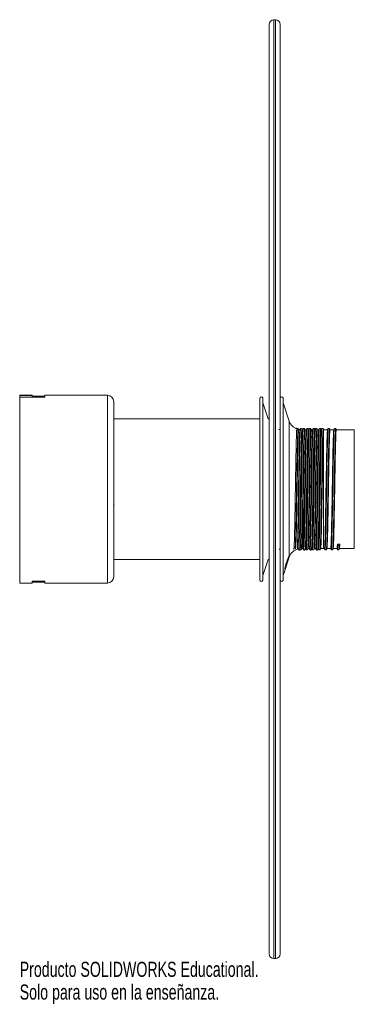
# Paper-space layout '_Inferior' of a CAD drawing. Header units: millimetres. Extents: x -13 to 99, y -178 to 136.
import ezdxf

# ---------------------------------------------------------------- set-up
doc = ezdxf.new("R2010")
doc.units = ezdxf.units.MM
doc.styles.add('SLDTEXTSTYLE0', font='TXT', dxfattribs={"width": 0.7})

psp = doc.layouts.new('_Inferior')

# ---------------------------------------------------------------- linework, layer by layer
at = {"color": 7, "linetype": 'Continuous', "lineweight": 15}
for p, q in [((68.73, 136.37), (68.23, 136.37)), ((66.73, -162.13), (66.73, 134.87)), ((70.23, 134.87), (70.23, -162.13)), ((-8.86, 16.37), (-12.86, 16.37)), ((-12.86, 16.37), (-12.86, -43.63)), ((-8.86, 16.31), (-12.86, 16.31)), ((-12.86, 15.77), (-4.86, 15.77)), ((-8.86, 16.37), (-8.86, 15.77)), ((-4.86, 16.11), (-8.86, 16.11)), ((15.14, 16.37), (-4.86, 16.37)), ((-4.86, 16.37), (-4.86, 15.77)), ((17.14, -41.63), (17.14, 14.37)), ((63.78, 15.37), (63.78, -42.63)), ((64.76, 15.5), (64.76, -42.75)), ((66.47, 8.87), (64.76, 13.94)), ((71.18, 15.5), (71.18, -42.75)), ((73.15, 8.1), (71.18, 13.94)), ((63.78, 8.87), (17.14, 8.87)), ((66.73, 8.87), (66.47, 8.87)), ((70.16, 5.38), (70.12, 5.44)), ((75.66, 5.65), (75.65, 5.66)), ((76.06, 5.56), (75.99, 5.67)), ((75.99, 5.61), (75.99, 5.64)), ((76.58, 5.39), (76.04, 5.48)), ((77.37, 5.37), (77.36, 5.37)), ((77.54, 5.65), (77.54, 5.64)), ((77.99, 5.61), (77.99, 5.64)), ((78.56, 5.37), (78.16, 5.37)), ((79.37, 5.37), (79.36, 5.37)), ((79.54, 5.65), (79.54, 5.64)), ((79.99, 5.61), (79.99, 5.64)), ((80.56, 5.37), (80.16, 5.37)), ((81.37, 5.37), (81.36, 5.37)), ((81.54, 5.65), (81.54, 5.64)), ((81.99, 5.61), (81.99, 5.64)), ((82.56, 5.37), (82.16, 5.37)), ((83.37, 5.37), (83.36, 5.37)), ((83.54, 5.65), (83.54, 5.64)), ((83.99, 5.61), (83.99, 5.64)), ((84.07, 5.37), (84.07, -32.63)), ((85.37, 5.37), (84.16, 5.37)), ((85.54, 5.65), (85.54, 5.64)), ((85.99, 5.61), (85.99, 5.64)), ((87.37, 5.37), (86.16, 5.37)), ((87.54, 5.65), (87.54, 5.64)), ((87.99, 5.61), (87.99, 5.64)), ((93.89, 5.37), (88.16, 5.37)), ((93.89, -32.63), (93.89, 5.37)), ((77.64, -14.5), (77.64, -32.63)), ((76.41, -27.6), (76.2, -27.34)), ((88.67, -31.51), (88.5, -31.23)), ((88.5, -31.23), (89.28, -31.23)), ((89.28, -31.23), (89.1, -31.51)), ((75.73, -32.46), (75.83, -32.64)), ((76.05, -32.8), (76.16, -32.98)), ((76.99, -32.86), (76.99, -32.89)), ((77.16, -32.63), (77.56, -32.63)), ((78.54, -32.9), (78.54, -32.89)), ((78.99, -32.86), (78.99, -32.89)), ((79.16, -32.63), (79.56, -32.63)), ((80.54, -32.9), (80.54, -32.89)), ((80.99, -32.86), (80.99, -32.89)), ((81.16, -32.63), (81.56, -32.63)), ((82.54, -32.9), (82.54, -32.89)), ((82.99, -32.86), (82.99, -32.89)), ((83.16, -32.63), (84.37, -32.63)), ((84.54, -32.9), (84.54, -32.89)), ((84.99, -32.86), (84.99, -32.89)), ((85.16, -32.63), (86.37, -32.63)), ((86.54, -32.9), (86.54, -32.89)), ((86.99, -32.86), (86.99, -32.89)), ((87.16, -32.63), (88.37, -32.63)), ((88.54, -32.9), (88.54, -32.89)), ((88.99, -32.86), (88.99, -32.89)), ((89.16, -32.63), (93.89, -32.63)), ((17.14, -36.13), (63.78, -36.13)), ((64.76, -41.19), (66.47, -36.13)), ((66.47, -36.13), (66.73, -36.13)), ((71.18, -41.19), (73.15, -35.35)), ((-12.86, -43.63), (-8.86, -43.63)), ((-8.86, -43.02), (-4.86, -43.02)), ((-8.86, -43.63), (-8.86, -43.02)), ((-4.86, -43.36), (-8.86, -43.36)), ((-4.86, -43.02), (-4.86, -43.63)), ((-4.86, -43.63), (15.14, -43.63)), ((68.23, -163.63), (68.73, -163.63))]:
    psp.add_line(p, q, dxfattribs=at)
at = {"color": 8, "linetype": 'Continuous', "lineweight": 15}
for p, q in [((68.23, 136.37), (68.23, -163.63)), ((68.73, -163.63), (68.73, 136.37)), ((15.14, -43.63), (15.14, 16.37)), ((73.15, 8.1), (73.15, -35.35))]:
    psp.add_line(p, q, dxfattribs=at)
at = {"color": 7, "linetype": 'Continuous', "lineweight": 15, "flags": 128}
psp.add_lwpolyline([(70.2, 5.39), (69.9, 5.42), (69.84, 5.43)], dxfattribs=at)
at = {"color": 7, "linetype": 'Continuous', "lineweight": 15}
for centre, radius, start, end in [((68.23, 134.87), 1.5, 90, 180), ((68.73, 134.87), 1.5, 0, 90), ((15.14, 14.37), 2, 0, 90), ((64.28, 15.37), 0.5, 15, 180), ((70.7, 15.37), 0.5, 15, 161.3985), ((76.94, 9.37), 4, 198.6015, 245.0866), ((76.63, -27.4), 0.3, 223.0968, 315.6088), ((76.94, -36.63), 4, 103.0233, 161.3985), ((88.89, -31.37), 0.259, 213.0288, 326.2495), ((15.14, -41.63), 2, 270, 0), ((64.28, -42.63), 0.5, 180, 345), ((70.7, -42.63), 0.5, 198.6015, 345), ((68.23, -162.13), 1.5, 180, 270), ((68.73, -162.13), 1.5, 270, 360)]:
    psp.add_arc(centre, radius, start, end, dxfattribs=at)
at = {"color": 8, "linetype": 'Continuous', "lineweight": 15}
for points, knots in [([(75.6, 5.74), (75.58, 5.66), (75.53, 5.5), (75.46, 3.98), (75.39, 1.62), (75.31, -1.56), (75.24, -5.36), (75.17, -9.6), (75.09, -14.04), (75.02, -18.46), (74.95, -22.64), (74.89, -25.64), (74.83, -28.24), (74.77, -30.45), (74.7, -32.2), (74.64, -33.01), (74.61, -32.91), (74.61, -32.89)], [0, 0, 0, 0, 0.073611, 0.14689, 0.219607, 0.293318, 0.366211, 0.439287, 0.512969, 0.585593, 0.659008, 0.732533, 0.763656, 0.83664, 0.91034, 0.983004, 1, 1, 1, 1]), ([(75.99, 5.64), (75.98, 5.65), (75.96, 5.79), (75.92, 5.35), (75.86, 4.28), (75.79, 2.45), (75.73, 0.01), (75.67, -2.95), (75.6, -6.32), (75.54, -9.98), (75.48, -13.77), (75.42, -17.56), (75.35, -21.19), (75.29, -24.54), (75.23, -27.46), (75.17, -29.86), (75.1, -31.62), (75.05, -32.69), (75.01, -32.81), (74.99, -32.86)], [0, 0, 0, 0, 0.0076089, 0.0703504, 0.1326384, 0.1958192, 0.2587551, 0.3209369, 0.3840195, 0.4471021, 0.5092839, 0.5722199, 0.6354006, 0.6976886, 0.7604301, 0.82366, 0.88616, 0.9486601, 1, 1, 1, 1]), ([(76.74, 5.54), (76.72, 5.42), (76.68, 5.14), (76.61, 3.53), (76.54, 1), (76.47, -2.33), (76.4, -6.24), (76.32, -10.54), (76.25, -15), (76.18, -19.39), (76.1, -23.47), (76.03, -27.05), (75.96, -29.91), (75.89, -31.78), (75.85, -32.39), (75.83, -32.64)], [0, 0, 0, 0, 0.059225, 0.13898, 0.219487, 0.300236, 0.379883, 0.460655, 0.541124, 0.620905, 0.701803, 0.781857, 0.862012, 0.942894, 1, 1, 1, 1]), ([(77.18, 5.61), (77.16, 5.48), (77.11, 5.18), (77.05, 3.53), (76.97, 1), (76.9, -2.33), (76.83, -6.25), (76.75, -10.55), (76.68, -15), (76.61, -19.41), (76.54, -23.44), (76.48, -26.22), (76.45, -27.34), (76.45, -27.54)], [0, 0, 0, 0, 0.083063, 0.181917, 0.281702, 0.381789, 0.480508, 0.580623, 0.680361, 0.779248, 0.879518, 0.978742, 1, 1, 1, 1]), ([(77.54, 5.64), (77.52, 5.56), (77.48, 5.4), (77.42, 4.26), (77.36, 2.46), (77.3, 0.01), (77.24, -2.94), (77.17, -6.32), (77.11, -9.97), (77.05, -13.76), (76.98, -17.55), (76.92, -21.2), (76.86, -24.49), (76.82, -26.64), (76.79, -27.48), (76.79, -27.54)], [0, 0, 0, 0, 0.074492, 0.157462, 0.241622, 0.325455, 0.408284, 0.492313, 0.576342, 0.659171, 0.743005, 0.827165, 0.910135, 0.99371, 1, 1, 1, 1]), ([(77.99, 5.64), (77.98, 5.65), (77.96, 5.79), (77.92, 5.35), (77.86, 4.28), (77.79, 2.45), (77.73, 0.01), (77.67, -2.95), (77.6, -6.32), (77.54, -9.98), (77.48, -13.77), (77.42, -17.56), (77.35, -21.19), (77.29, -24.54), (77.23, -27.46), (77.17, -29.86), (77.1, -31.62), (77.05, -32.69), (77.01, -32.81), (76.99, -32.86)], [0, 0, 0, 0, 0.0076089, 0.0703504, 0.1326384, 0.1958192, 0.2587551, 0.3209369, 0.3840195, 0.4471021, 0.5092839, 0.5722199, 0.6354006, 0.6976886, 0.7604301, 0.82366, 0.88616, 0.9486601, 1, 1, 1, 1]), ([(78.74, 5.54), (78.72, 5.42), (78.68, 5.14), (78.61, 3.53), (78.54, 1), (78.47, -2.33), (78.4, -6.24), (78.32, -10.54), (78.25, -15), (78.18, -19.39), (78.1, -23.47), (78.03, -27.05), (77.96, -29.93), (77.88, -31.91), (77.82, -32.96), (77.78, -32.89), (77.76, -32.87)], [0, 0, 0, 0, 0.0550905, 0.1292774, 0.2041639, 0.2792761, 0.3533626, 0.4284959, 0.5033471, 0.577559, 0.652809, 0.7272741, 0.8018341, 0.8770694, 0.951234, 1, 1, 1, 1]), ([(79.18, 5.61), (79.16, 5.48), (79.11, 5.18), (79.05, 3.53), (78.97, 1), (78.9, -2.33), (78.83, -6.25), (78.75, -10.55), (78.68, -15.01), (78.61, -19.4), (78.54, -23.48), (78.46, -27.05), (78.39, -29.94), (78.32, -31.91), (78.26, -32.91), (78.22, -32.87), (78.21, -32.86)], [0, 0, 0, 0, 0.062868, 0.137688, 0.213214, 0.288967, 0.363685, 0.439459, 0.514949, 0.589794, 0.665686, 0.740786, 0.815982, 0.891859, 0.966657, 1, 1, 1, 1]), ([(79.54, 5.64), (79.52, 5.56), (79.48, 5.4), (79.42, 4.26), (79.36, 2.46), (79.3, 0.01), (79.24, -2.94), (79.17, -6.32), (79.11, -9.97), (79.05, -13.76), (78.98, -17.55), (78.92, -21.19), (78.86, -24.53), (78.8, -27.46), (78.73, -29.85), (78.67, -31.64), (78.61, -32.66), (78.57, -33.06), (78.54, -32.91), (78.54, -32.9)], [0, 0, 0, 0, 0.055837, 0.118029, 0.181112, 0.243951, 0.306037, 0.369022, 0.432007, 0.494093, 0.556932, 0.620015, 0.682207, 0.744852, 0.807985, 0.870388, 0.932792, 0.995924, 1, 1, 1, 1]), ([(79.99, 5.64), (79.98, 5.65), (79.96, 5.79), (79.92, 5.35), (79.86, 4.28), (79.79, 2.45), (79.73, 0.01), (79.67, -2.95), (79.6, -6.32), (79.54, -9.98), (79.48, -13.77), (79.42, -17.56), (79.35, -21.19), (79.29, -24.54), (79.23, -27.46), (79.17, -29.86), (79.1, -31.62), (79.05, -32.69), (79.01, -32.81), (78.99, -32.86)], [0, 0, 0, 0, 0.0076089, 0.0703504, 0.1326384, 0.1958192, 0.2587551, 0.3209369, 0.3840195, 0.4471021, 0.5092839, 0.5722199, 0.6354006, 0.6976886, 0.7604301, 0.82366, 0.88616, 0.9486601, 1, 1, 1, 1]), ([(80.74, 5.54), (80.72, 5.42), (80.68, 5.14), (80.61, 3.53), (80.54, 1), (80.47, -2.33), (80.4, -6.24), (80.32, -10.54), (80.25, -15), (80.18, -19.39), (80.1, -23.47), (80.03, -27.05), (79.96, -29.93), (79.88, -31.91), (79.82, -32.96), (79.78, -32.89), (79.76, -32.87)], [0, 0, 0, 0, 0.05509, 0.129277, 0.204164, 0.279276, 0.353363, 0.428496, 0.503347, 0.577559, 0.652809, 0.727274, 0.801834, 0.877069, 0.951234, 1, 1, 1, 1]), ([(81.18, 5.61), (81.16, 5.48), (81.11, 5.18), (81.05, 3.53), (80.97, 1), (80.9, -2.33), (80.83, -6.25), (80.75, -10.55), (80.68, -15.01), (80.61, -19.4), (80.54, -23.48), (80.46, -27.05), (80.39, -29.94), (80.32, -31.91), (80.26, -32.91), (80.22, -32.87), (80.21, -32.86)], [0, 0, 0, 0, 0.062868, 0.137688, 0.213214, 0.288967, 0.363685, 0.439459, 0.514949, 0.589794, 0.665686, 0.740786, 0.815982, 0.891859, 0.966657, 1, 1, 1, 1]), ([(81.54, 5.64), (81.52, 5.56), (81.48, 5.4), (81.42, 4.26), (81.36, 2.46), (81.3, 0.01), (81.24, -2.94), (81.17, -6.32), (81.11, -9.97), (81.05, -13.76), (80.98, -17.55), (80.92, -21.19), (80.86, -24.53), (80.8, -27.46), (80.73, -29.85), (80.67, -31.64), (80.61, -32.66), (80.57, -33.06), (80.54, -32.91), (80.54, -32.9)], [0, 0, 0, 0, 0.055837, 0.118029, 0.181112, 0.243951, 0.306037, 0.369022, 0.432007, 0.494093, 0.556932, 0.620015, 0.682207, 0.744852, 0.807985, 0.870388, 0.932792, 0.995924, 1, 1, 1, 1]), ([(81.99, 5.64), (81.98, 5.65), (81.96, 5.79), (81.92, 5.35), (81.86, 4.28), (81.79, 2.45), (81.73, 0.01), (81.67, -2.95), (81.6, -6.32), (81.54, -9.98), (81.48, -13.77), (81.42, -17.56), (81.35, -21.19), (81.29, -24.54), (81.23, -27.46), (81.17, -29.86), (81.1, -31.62), (81.05, -32.69), (81.01, -32.81), (80.99, -32.86)], [0, 0, 0, 0, 0.007609, 0.07035, 0.132638, 0.195819, 0.258755, 0.320937, 0.38402, 0.447102, 0.509284, 0.57222, 0.635401, 0.697689, 0.76043, 0.82366, 0.88616, 0.94866, 1, 1, 1, 1]), ([(82.74, 5.54), (82.72, 5.42), (82.68, 5.14), (82.61, 3.53), (82.54, 1), (82.47, -2.33), (82.4, -6.24), (82.32, -10.54), (82.25, -15), (82.18, -19.39), (82.1, -23.47), (82.03, -27.05), (81.96, -29.93), (81.88, -31.91), (81.82, -32.96), (81.78, -32.89), (81.76, -32.87)], [0, 0, 0, 0, 0.05509, 0.129277, 0.204164, 0.279276, 0.353363, 0.428496, 0.503347, 0.577559, 0.652809, 0.727274, 0.801834, 0.877069, 0.951234, 1, 1, 1, 1]), ([(83.18, 5.61), (83.16, 5.48), (83.11, 5.18), (83.05, 3.53), (82.97, 1), (82.9, -2.33), (82.83, -6.25), (82.75, -10.55), (82.68, -15.01), (82.61, -19.4), (82.54, -23.48), (82.46, -27.05), (82.39, -29.94), (82.32, -31.91), (82.26, -32.91), (82.22, -32.87), (82.21, -32.86)], [0, 0, 0, 0, 0.062868, 0.137688, 0.213214, 0.288967, 0.363685, 0.439459, 0.514949, 0.589794, 0.665686, 0.740786, 0.815982, 0.891859, 0.966657, 1, 1, 1, 1]), ([(83.54, 5.64), (83.52, 5.56), (83.48, 5.4), (83.42, 4.26), (83.36, 2.46), (83.3, 0.01), (83.24, -2.94), (83.17, -6.32), (83.11, -9.97), (83.05, -13.76), (82.98, -17.55), (82.92, -21.19), (82.86, -24.53), (82.8, -27.46), (82.73, -29.85), (82.67, -31.64), (82.61, -32.66), (82.57, -33.06), (82.54, -32.91), (82.54, -32.9)], [0, 0, 0, 0, 0.0558366, 0.1180285, 0.1811119, 0.2439508, 0.3060367, 0.369022, 0.4320073, 0.4940933, 0.5569322, 0.6200155, 0.6822075, 0.7448522, 0.8079846, 0.8703882, 0.9327919, 0.9959243, 1, 1, 1, 1]), ([(83.99, 5.64), (83.98, 5.65), (83.96, 5.79), (83.92, 5.35), (83.86, 4.28), (83.79, 2.45), (83.73, 0.01), (83.67, -2.95), (83.6, -6.32), (83.54, -9.98), (83.48, -13.77), (83.42, -17.56), (83.35, -21.19), (83.29, -24.54), (83.23, -27.46), (83.17, -29.86), (83.1, -31.62), (83.05, -32.69), (83.01, -32.81), (82.99, -32.86)], [0, 0, 0, 0, 0.007609, 0.07035, 0.132638, 0.195819, 0.258755, 0.320937, 0.38402, 0.447102, 0.509284, 0.57222, 0.635401, 0.697689, 0.76043, 0.82366, 0.88616, 0.94866, 1, 1, 1, 1]), ([(85.54, 5.64), (85.52, 5.56), (85.48, 5.4), (85.42, 4.26), (85.36, 2.46), (85.3, 0.01), (85.24, -2.94), (85.17, -6.32), (85.11, -9.97), (85.05, -13.76), (84.98, -17.55), (84.92, -21.19), (84.86, -24.53), (84.8, -27.46), (84.73, -29.85), (84.67, -31.64), (84.61, -32.66), (84.57, -33.06), (84.54, -32.91), (84.54, -32.9)], [0, 0, 0, 0, 0.055837, 0.118029, 0.181112, 0.243951, 0.306037, 0.369022, 0.432007, 0.494093, 0.556932, 0.620015, 0.682207, 0.744852, 0.807985, 0.870388, 0.932792, 0.995924, 1, 1, 1, 1]), ([(85.99, 5.64), (85.98, 5.65), (85.96, 5.79), (85.92, 5.35), (85.86, 4.28), (85.79, 2.45), (85.73, 0.01), (85.67, -2.95), (85.6, -6.32), (85.54, -9.98), (85.48, -13.77), (85.42, -17.56), (85.35, -21.19), (85.29, -24.54), (85.23, -27.46), (85.17, -29.86), (85.1, -31.62), (85.05, -32.69), (85.01, -32.81), (84.99, -32.86)], [0, 0, 0, 0, 0.007609, 0.07035, 0.132638, 0.195819, 0.258755, 0.320937, 0.38402, 0.447102, 0.509284, 0.57222, 0.635401, 0.697689, 0.76043, 0.82366, 0.88616, 0.94866, 1, 1, 1, 1]), ([(87.54, 5.64), (87.52, 5.56), (87.48, 5.4), (87.42, 4.26), (87.36, 2.46), (87.3, 0.01), (87.24, -2.94), (87.17, -6.32), (87.11, -9.97), (87.05, -13.76), (86.98, -17.55), (86.92, -21.19), (86.86, -24.53), (86.8, -27.46), (86.73, -29.85), (86.67, -31.64), (86.61, -32.66), (86.57, -33.06), (86.54, -32.91), (86.54, -32.9)], [0, 0, 0, 0, 0.0558366, 0.1180285, 0.1811119, 0.2439508, 0.3060367, 0.369022, 0.4320073, 0.4940933, 0.5569322, 0.6200155, 0.6822075, 0.7448522, 0.8079846, 0.8703882, 0.9327919, 0.9959243, 1, 1, 1, 1]), ([(87.99, 5.64), (87.98, 5.65), (87.96, 5.79), (87.92, 5.35), (87.86, 4.28), (87.79, 2.45), (87.73, 0.01), (87.67, -2.95), (87.6, -6.32), (87.54, -9.98), (87.48, -13.77), (87.42, -17.56), (87.35, -21.19), (87.29, -24.54), (87.23, -27.46), (87.17, -29.86), (87.1, -31.62), (87.05, -32.69), (87.01, -32.81), (86.99, -32.86)], [0, 0, 0, 0, 0.007609, 0.07035, 0.132638, 0.195819, 0.258755, 0.320937, 0.38402, 0.447102, 0.509284, 0.57222, 0.635401, 0.697689, 0.76043, 0.82366, 0.88616, 0.94866, 1, 1, 1, 1]), ([(76.41, -27.6), (76.39, -28.55), (76.34, -30.47), (76.26, -32.2), (76.21, -33.05), (76.17, -32.9), (76.16, -32.86)], [0, 0, 0, 0, 0.2892503, 0.5813391, 0.8693264, 1, 1, 1, 1]), ([(76.84, -27.61), (76.82, -28.56), (76.77, -30.48), (76.7, -32.19), (76.64, -33.01), (76.61, -32.91), (76.61, -32.89)], [0, 0, 0, 0, 0.308802, 0.620635, 0.928089, 1, 1, 1, 1]), ([(76.62, -32.32), (76.62, -32.42), (76.61, -32.7), (76.59, -32.72), (76.58, -32.74)], [0, 0, 0, 0, 0.35158, 1, 1, 1, 1]), ([(88.67, -31.51), (88.65, -31.9), (88.61, -32.69), (88.57, -33.06), (88.54, -32.91), (88.54, -32.9)], [0, 0, 0, 0, 0.481466, 0.968555, 1, 1, 1, 1]), ([(89.1, -31.51), (89.08, -31.94), (89.05, -32.71), (89.01, -32.82), (88.99, -32.86)], [0, 0, 0, 0, 0.5490165, 1, 1, 1, 1])]:
    psp.add_open_spline(points, degree=3, knots=knots, dxfattribs=at)
at = {"color": 7, "linetype": 'Continuous', "lineweight": 15}
for points, knots in [([(75.61, 5.73), (75.58, 5.76), (75.53, 5.83), (75.38, 5.88), (75.24, 5.83), (75.18, 5.76), (75.16, 5.73)], [0, 0, 0, 0, 0.246181, 0.499447, 0.752986, 1, 1, 1, 1]), ([(75.17, -32.56), (75.18, -32.51), (75.22, -32.39), (75.28, -31.33), (75.34, -29.61), (75.41, -27.25), (75.47, -24.37), (75.53, -21.08), (75.59, -17.5), (75.66, -13.77), (75.72, -10.04), (75.78, -6.61), (75.83, -3.59), (75.89, -0.73), (75.96, 1.91), (76.03, 3.95), (76.09, 5.05), (76.13, 5.49), (76.16, 5.37), (76.16, 5.36)], [0, 0, 0, 0, 0.051534, 0.114354, 0.177173, 0.240727, 0.303789, 0.366396, 0.4299, 0.493157, 0.555657, 0.619063, 0.673413, 0.727023, 0.799088, 0.871704, 0.93431, 0.997372, 1, 1, 1, 1]), ([(75.99, 5.67), (75.94, 5.73), (75.86, 5.82), (75.67, 5.8), (75.62, 5.75), (75.61, 5.74)], [0, 0, 0, 0, 0.546906, 0.868121, 1, 1, 1, 1]), ([(75.73, -32.46), (75.73, -32.4), (75.76, -32.07), (75.79, -31.16), (75.84, -29.45), (75.89, -27.38), (75.93, -24.91), (75.98, -22.14), (76.03, -19.13), (76.08, -15.97), (76.12, -12.75), (76.17, -9.53), (76.22, -6.45), (76.27, -3.56), (76.32, -0.98), (76.37, 1.26), (76.42, 3.06), (76.47, 4.37), (76.51, 5.1), (76.53, 5.2), (76.54, 5.23)], [0, 0, 0, 0, 0.017269, 0.086658, 0.145305, 0.205654, 0.2643, 0.324656, 0.383178, 0.441682, 0.501886, 0.560331, 0.620475, 0.678866, 0.738954, 0.79717, 0.85707, 0.915286, 0.975189, 1, 1, 1, 1]), ([(76.74, 5.64), (76.7, 5.58), (76.63, 5.46), (76.56, 5.34), (76.53, 5.28)], [0, 0, 0, 0, 0.500001, 1, 1, 1, 1]), ([(77.36, 5.33), (77.34, 5.26), (77.31, 5.1), (77.25, 3.98), (77.18, 2.2), (77.12, -0.2), (77.06, -3.11), (77, -6.43), (76.93, -10.02), (76.87, -13.76), (76.81, -17.48), (76.74, -21.08), (76.68, -24.32), (76.64, -26.43), (76.62, -27.26), (76.62, -27.32)], [0, 0, 0, 0, 0.074416, 0.157393, 0.241559, 0.325399, 0.408234, 0.49227, 0.576305, 0.659141, 0.742981, 0.827147, 0.910124, 0.993705, 1, 1, 1, 1]), ([(77.18, 5.69), (77.16, 5.71), (77.12, 5.76), (77.03, 5.79), (76.96, 5.79), (76.89, 5.78), (76.8, 5.73), (76.76, 5.68), (76.74, 5.64)], [0, 0, 0, 0, 0.240377, 0.368777, 0.49997, 0.631166, 0.759576, 1, 1, 1, 1]), ([(77.17, -32.56), (77.18, -32.51), (77.22, -32.39), (77.28, -31.33), (77.34, -29.61), (77.41, -27.25), (77.47, -24.37), (77.53, -21.08), (77.59, -17.5), (77.66, -13.77), (77.72, -10.04), (77.78, -6.61), (77.83, -3.59), (77.89, -0.73), (77.96, 1.91), (78.03, 3.95), (78.09, 5.05), (78.13, 5.49), (78.16, 5.37), (78.16, 5.36)], [0, 0, 0, 0, 0.051534, 0.114354, 0.177173, 0.240727, 0.303789, 0.366396, 0.4299, 0.493157, 0.555657, 0.619063, 0.673413, 0.727023, 0.799088, 0.871704, 0.93431, 0.997372, 1, 1, 1, 1]), ([(77.37, 5.36), (77.34, 5.41), (77.28, 5.52), (77.22, 5.62), (77.18, 5.69)], [0, 0, 0, 0, 0.443208, 1, 1, 1, 1]), ([(77.54, 5.67), (77.51, 5.62), (77.45, 5.52), (77.39, 5.42), (77.36, 5.37)], [0, 0, 0, 0, 0.527827, 1, 1, 1, 1]), ([(77.99, 5.67), (77.94, 5.73), (77.85, 5.82), (77.63, 5.79), (77.57, 5.71), (77.54, 5.67)], [0, 0, 0, 0, 0.453132, 0.719271, 1, 1, 1, 1]), ([(78.53, 5.18), (78.51, 5.06), (78.47, 4.78), (78.4, 3.21), (78.33, 0.73), (78.26, -2.54), (78.19, -6.38), (78.11, -10.59), (78.04, -14.97), (77.97, -19.28), (77.89, -23.29), (77.82, -26.79), (77.75, -29.62), (77.67, -31.56), (77.61, -32.57), (77.58, -32.52), (77.56, -32.5)], [0, 0, 0, 0, 0.05467, 0.129473, 0.204981, 0.280717, 0.355419, 0.431176, 0.506649, 0.581477, 0.657352, 0.732435, 0.807614, 0.883474, 0.958255, 1, 1, 1, 1]), ([(78.16, 5.37), (78.14, 5.42), (78.08, 5.52), (78.02, 5.62), (77.99, 5.67)], [0, 0, 0, 0, 0.462075, 1, 1, 1, 1]), ([(79.36, 5.33), (79.34, 5.26), (79.31, 5.1), (79.25, 3.98), (79.18, 2.2), (79.12, -0.2), (79.06, -3.11), (79, -6.43), (78.93, -10.03), (78.87, -13.76), (78.81, -17.48), (78.74, -21.07), (78.68, -24.36), (78.62, -27.24), (78.56, -29.6), (78.5, -31.33), (78.43, -32.43), (78.39, -32.55), (78.37, -32.61)], [0, 0, 0, 0, 0.056142, 0.118742, 0.18224, 0.245492, 0.307985, 0.371385, 0.434784, 0.497278, 0.560529, 0.624027, 0.686628, 0.749684, 0.813231, 0.876045, 0.938858, 1, 1, 1, 1]), ([(78.74, 5.64), (78.7, 5.58), (78.63, 5.46), (78.56, 5.34), (78.53, 5.28)], [0, 0, 0, 0, 0.500001, 1, 1, 1, 1]), ([(79.18, 5.69), (79.16, 5.71), (79.12, 5.76), (79.03, 5.79), (78.96, 5.79), (78.89, 5.78), (78.8, 5.73), (78.76, 5.68), (78.74, 5.64)], [0, 0, 0, 0, 0.240377, 0.368777, 0.49997, 0.631166, 0.759576, 1, 1, 1, 1]), ([(79.17, -32.56), (79.18, -32.51), (79.22, -32.39), (79.28, -31.33), (79.34, -29.61), (79.41, -27.25), (79.47, -24.37), (79.53, -21.08), (79.59, -17.5), (79.66, -13.77), (79.72, -10.04), (79.78, -6.61), (79.83, -3.59), (79.89, -0.73), (79.96, 1.91), (80.03, 3.95), (80.09, 5.05), (80.13, 5.49), (80.16, 5.37), (80.16, 5.36)], [0, 0, 0, 0, 0.051534, 0.114354, 0.177173, 0.240727, 0.303789, 0.366396, 0.4299, 0.493157, 0.555657, 0.619063, 0.673413, 0.727023, 0.799088, 0.871704, 0.93431, 0.997372, 1, 1, 1, 1]), ([(79.37, 5.36), (79.34, 5.41), (79.28, 5.52), (79.22, 5.62), (79.18, 5.69)], [0, 0, 0, 0, 0.443208, 1, 1, 1, 1]), ([(79.54, 5.67), (79.51, 5.62), (79.45, 5.52), (79.39, 5.42), (79.36, 5.37)], [0, 0, 0, 0, 0.527827, 1, 1, 1, 1]), ([(79.99, 5.67), (79.94, 5.73), (79.85, 5.82), (79.63, 5.79), (79.57, 5.71), (79.54, 5.67)], [0, 0, 0, 0, 0.453132, 0.719271, 1, 1, 1, 1]), ([(80.53, 5.18), (80.51, 5.06), (80.47, 4.78), (80.4, 3.21), (80.33, 0.73), (80.26, -2.54), (80.19, -6.38), (80.11, -10.59), (80.04, -14.97), (79.97, -19.28), (79.89, -23.29), (79.82, -26.79), (79.75, -29.62), (79.67, -31.56), (79.61, -32.57), (79.58, -32.52), (79.56, -32.5)], [0, 0, 0, 0, 0.05467, 0.129473, 0.204981, 0.280717, 0.355419, 0.431176, 0.506649, 0.581477, 0.657352, 0.732435, 0.807614, 0.883474, 0.958255, 1, 1, 1, 1]), ([(80.16, 5.37), (80.14, 5.42), (80.08, 5.52), (80.02, 5.62), (79.99, 5.67)], [0, 0, 0, 0, 0.462075, 1, 1, 1, 1]), ([(81.36, 5.33), (81.34, 5.26), (81.31, 5.1), (81.25, 3.98), (81.18, 2.2), (81.12, -0.2), (81.06, -3.11), (81, -6.43), (80.93, -10.03), (80.87, -13.76), (80.81, -17.48), (80.74, -21.07), (80.68, -24.36), (80.62, -27.24), (80.56, -29.6), (80.5, -31.33), (80.43, -32.43), (80.39, -32.55), (80.37, -32.61)], [0, 0, 0, 0, 0.056142, 0.118742, 0.18224, 0.245492, 0.307985, 0.371385, 0.434784, 0.497278, 0.560529, 0.624027, 0.686628, 0.749684, 0.813231, 0.876045, 0.938858, 1, 1, 1, 1]), ([(80.74, 5.64), (80.7, 5.58), (80.63, 5.46), (80.56, 5.34), (80.53, 5.28)], [0, 0, 0, 0, 0.5000007, 1, 1, 1, 1]), ([(81.18, 5.69), (81.16, 5.71), (81.12, 5.76), (81.03, 5.79), (80.96, 5.79), (80.89, 5.78), (80.8, 5.73), (80.76, 5.68), (80.74, 5.64)], [0, 0, 0, 0, 0.240377, 0.368777, 0.49997, 0.631166, 0.759576, 1, 1, 1, 1]), ([(81.17, -32.56), (81.18, -32.51), (81.22, -32.39), (81.28, -31.33), (81.34, -29.61), (81.41, -27.25), (81.47, -24.37), (81.53, -21.08), (81.59, -17.5), (81.66, -13.77), (81.72, -10.04), (81.78, -6.61), (81.83, -3.59), (81.89, -0.73), (81.96, 1.91), (82.03, 3.95), (82.09, 5.05), (82.13, 5.49), (82.16, 5.37), (82.16, 5.36)], [0, 0, 0, 0, 0.051534, 0.114354, 0.177173, 0.240727, 0.303789, 0.366396, 0.4299, 0.493157, 0.555657, 0.619063, 0.673413, 0.727023, 0.799088, 0.871704, 0.93431, 0.997372, 1, 1, 1, 1]), ([(81.37, 5.36), (81.34, 5.41), (81.28, 5.52), (81.22, 5.62), (81.18, 5.69)], [0, 0, 0, 0, 0.4432079, 1, 1, 1, 1]), ([(81.54, 5.67), (81.51, 5.62), (81.45, 5.52), (81.39, 5.42), (81.36, 5.37)], [0, 0, 0, 0, 0.527827, 1, 1, 1, 1]), ([(81.99, 5.67), (81.94, 5.73), (81.85, 5.82), (81.63, 5.79), (81.57, 5.71), (81.54, 5.67)], [0, 0, 0, 0, 0.453132, 0.719271, 1, 1, 1, 1]), ([(82.53, 5.18), (82.51, 5.06), (82.47, 4.78), (82.4, 3.21), (82.33, 0.73), (82.26, -2.54), (82.19, -6.38), (82.11, -10.59), (82.04, -14.97), (81.97, -19.28), (81.89, -23.29), (81.82, -26.79), (81.75, -29.62), (81.67, -31.56), (81.61, -32.57), (81.58, -32.52), (81.56, -32.5)], [0, 0, 0, 0, 0.05467, 0.129473, 0.204981, 0.280717, 0.355419, 0.431176, 0.506649, 0.581477, 0.657352, 0.732435, 0.807614, 0.883474, 0.958255, 1, 1, 1, 1]), ([(82.16, 5.37), (82.14, 5.42), (82.08, 5.52), (82.02, 5.62), (81.99, 5.67)], [0, 0, 0, 0, 0.462075, 1, 1, 1, 1]), ([(83.36, 5.33), (83.34, 5.26), (83.31, 5.1), (83.25, 3.98), (83.18, 2.2), (83.12, -0.2), (83.06, -3.11), (83, -6.43), (82.93, -10.03), (82.87, -13.76), (82.81, -17.48), (82.74, -21.07), (82.68, -24.36), (82.62, -27.24), (82.56, -29.6), (82.5, -31.33), (82.43, -32.43), (82.39, -32.55), (82.37, -32.61)], [0, 0, 0, 0, 0.056142, 0.118742, 0.18224, 0.245492, 0.307985, 0.371385, 0.434784, 0.497278, 0.560529, 0.624027, 0.686628, 0.749684, 0.813231, 0.876045, 0.938858, 1, 1, 1, 1]), ([(82.74, 5.64), (82.7, 5.58), (82.63, 5.46), (82.56, 5.34), (82.53, 5.28)], [0, 0, 0, 0, 0.500001, 1, 1, 1, 1]), ([(83.18, 5.69), (83.16, 5.71), (83.12, 5.76), (83.03, 5.79), (82.96, 5.79), (82.89, 5.78), (82.8, 5.73), (82.76, 5.68), (82.74, 5.64)], [0, 0, 0, 0, 0.240377, 0.368777, 0.49997, 0.631166, 0.759576, 1, 1, 1, 1]), ([(83.17, -32.56), (83.18, -32.51), (83.22, -32.39), (83.28, -31.33), (83.34, -29.61), (83.41, -27.25), (83.47, -24.37), (83.53, -21.08), (83.59, -17.5), (83.66, -13.77), (83.72, -10.04), (83.78, -6.61), (83.83, -3.59), (83.89, -0.73), (83.96, 1.91), (84.03, 3.95), (84.09, 5.05), (84.13, 5.49), (84.16, 5.37), (84.16, 5.36)], [0, 0, 0, 0, 0.051534, 0.1143537, 0.1771734, 0.2407268, 0.3037891, 0.3663957, 0.4298996, 0.4931575, 0.5556573, 0.6190626, 0.6734131, 0.7270227, 0.7990879, 0.8717035, 0.9343101, 0.9973725, 1, 1, 1, 1]), ([(83.37, 5.36), (83.34, 5.41), (83.28, 5.52), (83.22, 5.62), (83.18, 5.69)], [0, 0, 0, 0, 0.443208, 1, 1, 1, 1]), ([(83.54, 5.67), (83.51, 5.62), (83.45, 5.52), (83.39, 5.42), (83.36, 5.37)], [0, 0, 0, 0, 0.527827, 1, 1, 1, 1]), ([(83.99, 5.67), (83.94, 5.73), (83.85, 5.82), (83.63, 5.79), (83.57, 5.71), (83.54, 5.67)], [0, 0, 0, 0, 0.453132, 0.719271, 1, 1, 1, 1]), ([(84.16, 5.37), (84.14, 5.42), (84.08, 5.52), (84.02, 5.62), (83.99, 5.67)], [0, 0, 0, 0, 0.462075, 1, 1, 1, 1]), ([(85.36, 5.33), (85.34, 5.26), (85.31, 5.1), (85.25, 3.98), (85.18, 2.2), (85.12, -0.2), (85.06, -3.11), (85, -6.43), (84.93, -10.03), (84.87, -13.76), (84.81, -17.48), (84.74, -21.07), (84.68, -24.36), (84.62, -27.24), (84.56, -29.6), (84.5, -31.33), (84.43, -32.43), (84.39, -32.55), (84.37, -32.61)], [0, 0, 0, 0, 0.056142, 0.118742, 0.18224, 0.245492, 0.307985, 0.371385, 0.434784, 0.497278, 0.560529, 0.624027, 0.686628, 0.749684, 0.813231, 0.876045, 0.938858, 1, 1, 1, 1]), ([(85.17, -32.56), (85.18, -32.51), (85.22, -32.39), (85.28, -31.33), (85.34, -29.61), (85.41, -27.25), (85.47, -24.37), (85.53, -21.08), (85.59, -17.5), (85.66, -13.77), (85.72, -10.04), (85.78, -6.61), (85.83, -3.59), (85.89, -0.73), (85.96, 1.91), (86.03, 3.95), (86.09, 5.05), (86.13, 5.49), (86.16, 5.37), (86.16, 5.36)], [0, 0, 0, 0, 0.051534, 0.1143537, 0.1771734, 0.2407268, 0.3037891, 0.3663957, 0.4298996, 0.4931575, 0.5556573, 0.6190626, 0.6734131, 0.7270227, 0.7990879, 0.8717035, 0.9343101, 0.9973725, 1, 1, 1, 1]), ([(85.54, 5.67), (85.51, 5.62), (85.45, 5.51), (85.39, 5.41), (85.35, 5.35)], [0, 0, 0, 0, 0.500002, 1, 1, 1, 1]), ([(85.99, 5.67), (85.94, 5.73), (85.85, 5.82), (85.63, 5.79), (85.57, 5.71), (85.54, 5.67)], [0, 0, 0, 0, 0.453132, 0.719271, 1, 1, 1, 1]), ([(86.16, 5.37), (86.14, 5.42), (86.08, 5.52), (86.02, 5.62), (85.99, 5.67)], [0, 0, 0, 0, 0.4620755, 1, 1, 1, 1]), ([(87.36, 5.33), (87.34, 5.26), (87.31, 5.1), (87.25, 3.98), (87.18, 2.2), (87.12, -0.2), (87.06, -3.11), (87, -6.43), (86.93, -10.03), (86.87, -13.76), (86.81, -17.48), (86.74, -21.07), (86.68, -24.36), (86.62, -27.24), (86.56, -29.6), (86.5, -31.33), (86.43, -32.43), (86.39, -32.55), (86.37, -32.61)], [0, 0, 0, 0, 0.056142, 0.118742, 0.18224, 0.245492, 0.307985, 0.371385, 0.434784, 0.497278, 0.560529, 0.624027, 0.686628, 0.749684, 0.813231, 0.876045, 0.938858, 1, 1, 1, 1]), ([(87.17, -32.56), (87.18, -32.51), (87.22, -32.39), (87.28, -31.33), (87.34, -29.61), (87.41, -27.25), (87.47, -24.37), (87.53, -21.08), (87.59, -17.5), (87.66, -13.77), (87.72, -10.04), (87.78, -6.61), (87.83, -3.59), (87.89, -0.73), (87.96, 1.91), (88.03, 3.95), (88.09, 5.05), (88.13, 5.49), (88.16, 5.37), (88.16, 5.36)], [0, 0, 0, 0, 0.051534, 0.1143537, 0.1771734, 0.2407268, 0.3037891, 0.3663957, 0.4298996, 0.4931575, 0.5556573, 0.6190626, 0.6734131, 0.7270227, 0.7990879, 0.8717035, 0.9343101, 0.9973725, 1, 1, 1, 1]), ([(87.54, 5.67), (87.51, 5.62), (87.45, 5.51), (87.39, 5.41), (87.35, 5.35)], [0, 0, 0, 0, 0.500002, 1, 1, 1, 1]), ([(87.99, 5.67), (87.94, 5.73), (87.85, 5.82), (87.63, 5.79), (87.57, 5.71), (87.54, 5.67)], [0, 0, 0, 0, 0.453132, 0.719271, 1, 1, 1, 1]), ([(88.16, 5.37), (88.14, 5.42), (88.08, 5.52), (88.02, 5.62), (87.99, 5.67)], [0, 0, 0, 0, 0.4620755, 1, 1, 1, 1]), ([(17.02, -18.63), (17.05, -18.68), (17.15, -18.84), (17.25, -19), (17.32, -19.11)], [0, 0, 0, 0, 0.341281, 1, 1, 1, 1]), ([(88.5, -31.23), (88.48, -31.64), (88.43, -32.45), (88.39, -32.56), (88.37, -32.61)], [0, 0, 0, 0, 0.506744, 1, 1, 1, 1]), ([(89.17, -32.56), (89.18, -32.51), (89.22, -32.41), (89.26, -31.65), (89.28, -31.23)], [0, 0, 0, 0, 0.450655, 1, 1, 1, 1]), ([(70.01, -32.73), (70.02, -32.75), (70.07, -32.84), (70.12, -32.92), (70.16, -32.98)], [0, 0, 0, 0, 0.285129, 1, 1, 1, 1]), ([(75.83, -32.64), (75.85, -32.67), (75.88, -32.7), (75.95, -32.74), (76, -32.76), (76.1, -32.76), (76.14, -32.74), (76.22, -32.7), (76.25, -32.67), (76.27, -32.64)], [0, 0, 0, 0, 0.25, 0.25, 0.5, 0.5, 0.75, 0.75, 1, 1, 1, 1]), ([(76.16, -32.98), (76.18, -33.02), (76.24, -33.08), (76.38, -33.13), (76.53, -33.08), (76.58, -33.01), (76.61, -32.98)], [0, 0, 0, 0, 0.247014, 0.500553, 0.753819, 1, 1, 1, 1]), ([(76.61, -32.99), (76.62, -33), (76.67, -33.05), (76.86, -33.07), (76.94, -32.98), (76.99, -32.92)], [0, 0, 0, 0, 0.131879, 0.453094, 1, 1, 1, 1]), ([(76.99, -32.92), (77.02, -32.87), (77.08, -32.77), (77.14, -32.67), (77.17, -32.62)], [0, 0, 0, 0, 0.523381, 1, 1, 1, 1]), ([(77.56, -32.63), (77.59, -32.68), (77.66, -32.8), (77.73, -32.92), (77.76, -32.98)], [0, 0, 0, 0, 0.490351, 1, 1, 1, 1]), ([(77.76, -32.98), (77.79, -33.02), (77.84, -33.08), (77.99, -33.13), (78.14, -33.08), (78.19, -33.02), (78.21, -32.98)], [0, 0, 0, 0, 0.246511, 0.500349, 0.754015, 1, 1, 1, 1]), ([(78.21, -32.98), (78.25, -32.92), (78.31, -32.81), (78.38, -32.7), (78.4, -32.65)], [0, 0, 0, 0, 0.556765, 1, 1, 1, 1]), ([(78.39, -32.67), (78.41, -32.7), (78.46, -32.78), (78.51, -32.87), (78.54, -32.92)], [0, 0, 0, 0, 0.365261, 1, 1, 1, 1]), ([(78.54, -32.92), (78.57, -32.96), (78.63, -33.04), (78.85, -33.07), (78.94, -32.98), (78.99, -32.92)], [0, 0, 0, 0, 0.280729, 0.546868, 1, 1, 1, 1]), ([(78.99, -32.92), (79.02, -32.87), (79.08, -32.77), (79.14, -32.67), (79.17, -32.62)], [0, 0, 0, 0, 0.523381, 1, 1, 1, 1]), ([(79.56, -32.63), (79.59, -32.68), (79.66, -32.8), (79.73, -32.92), (79.76, -32.98)], [0, 0, 0, 0, 0.4903505, 1, 1, 1, 1]), ([(79.76, -32.98), (79.79, -33.02), (79.84, -33.08), (79.99, -33.13), (80.14, -33.08), (80.19, -33.02), (80.21, -32.98)], [0, 0, 0, 0, 0.246511, 0.500349, 0.754015, 1, 1, 1, 1]), ([(80.21, -32.98), (80.25, -32.92), (80.31, -32.81), (80.38, -32.7), (80.4, -32.65)], [0, 0, 0, 0, 0.556765, 1, 1, 1, 1]), ([(80.39, -32.67), (80.41, -32.7), (80.46, -32.78), (80.51, -32.87), (80.54, -32.92)], [0, 0, 0, 0, 0.365261, 1, 1, 1, 1]), ([(80.54, -32.92), (80.57, -32.96), (80.63, -33.04), (80.85, -33.07), (80.94, -32.98), (80.99, -32.92)], [0, 0, 0, 0, 0.280729, 0.546868, 1, 1, 1, 1]), ([(80.99, -32.92), (81.02, -32.87), (81.08, -32.77), (81.14, -32.67), (81.17, -32.62)], [0, 0, 0, 0, 0.523381, 1, 1, 1, 1]), ([(81.56, -32.63), (81.59, -32.68), (81.66, -32.8), (81.73, -32.92), (81.76, -32.98)], [0, 0, 0, 0, 0.490351, 1, 1, 1, 1]), ([(81.76, -32.98), (81.79, -33.02), (81.84, -33.08), (81.99, -33.13), (82.14, -33.08), (82.19, -33.02), (82.21, -32.98)], [0, 0, 0, 0, 0.246511, 0.500349, 0.754015, 1, 1, 1, 1]), ([(82.21, -32.98), (82.25, -32.92), (82.31, -32.81), (82.38, -32.7), (82.4, -32.65)], [0, 0, 0, 0, 0.556765, 1, 1, 1, 1]), ([(82.39, -32.67), (82.41, -32.7), (82.46, -32.78), (82.51, -32.87), (82.54, -32.92)], [0, 0, 0, 0, 0.365261, 1, 1, 1, 1]), ([(82.54, -32.92), (82.57, -32.96), (82.63, -33.04), (82.85, -33.07), (82.94, -32.98), (82.99, -32.92)], [0, 0, 0, 0, 0.280729, 0.546868, 1, 1, 1, 1]), ([(82.99, -32.92), (83.02, -32.87), (83.08, -32.77), (83.14, -32.67), (83.17, -32.62)], [0, 0, 0, 0, 0.523381, 1, 1, 1, 1]), ([(84.37, -32.63), (84.39, -32.67), (84.45, -32.77), (84.51, -32.87), (84.54, -32.92)], [0, 0, 0, 0, 0.462185, 1, 1, 1, 1]), ([(84.54, -32.92), (84.57, -32.96), (84.63, -33.04), (84.85, -33.07), (84.94, -32.98), (84.99, -32.92)], [0, 0, 0, 0, 0.280729, 0.546868, 1, 1, 1, 1]), ([(84.99, -32.92), (85.02, -32.87), (85.08, -32.76), (85.14, -32.66), (85.18, -32.6)], [0, 0, 0, 0, 0.500002, 1, 1, 1, 1]), ([(86.37, -32.63), (86.39, -32.67), (86.45, -32.77), (86.51, -32.87), (86.54, -32.92)], [0, 0, 0, 0, 0.462185, 1, 1, 1, 1]), ([(86.54, -32.92), (86.57, -32.96), (86.63, -33.04), (86.85, -33.07), (86.94, -32.98), (86.99, -32.92)], [0, 0, 0, 0, 0.2807291, 0.5468676, 1, 1, 1, 1]), ([(86.99, -32.92), (87.02, -32.87), (87.08, -32.76), (87.14, -32.66), (87.18, -32.6)], [0, 0, 0, 0, 0.500002, 1, 1, 1, 1]), ([(88.37, -32.63), (88.39, -32.67), (88.45, -32.77), (88.51, -32.87), (88.54, -32.92)], [0, 0, 0, 0, 0.462185, 1, 1, 1, 1]), ([(88.54, -32.92), (88.57, -32.96), (88.63, -33.04), (88.85, -33.07), (88.94, -32.98), (88.99, -32.92)], [0, 0, 0, 0, 0.280729, 0.546868, 1, 1, 1, 1]), ([(88.99, -32.92), (89.02, -32.87), (89.08, -32.76), (89.14, -32.66), (89.18, -32.6)], [0, 0, 0, 0, 0.500002, 1, 1, 1, 1]), ([(71.93, -38.19), (71.96, -38.08), (71.99, -37.96), (72.06, -37.71), (72.1, -37.59), (72.18, -37.33), (72.22, -37.21), (72.31, -36.95), (72.35, -36.82), (72.44, -36.58), (72.48, -36.46), (72.56, -36.23), (72.61, -36.11), (72.69, -35.91), (72.72, -35.81), (72.8, -35.63), (72.83, -35.55), (72.93, -35.35), (72.98, -35.25), (73.03, -35.19), (73.04, -35.18), (73.06, -35.2), (73.06, -35.21), (73.05, -35.28), (73.05, -35.33), (73.02, -35.44), (73, -35.51), (72.96, -35.67), (72.94, -35.76), (72.88, -35.96), (72.85, -36.07), (72.78, -36.29), (72.74, -36.41), (72.66, -36.65), (72.62, -36.78), (72.5, -37.16), (72.41, -37.42), (72.24, -37.91), (72.15, -38.15), (72.04, -38.46), (72, -38.56), (71.94, -38.74), (71.91, -38.82), (71.85, -38.96), (71.82, -39.01), (71.78, -39.11), (71.76, -39.14), (71.73, -39.18), (71.72, -39.19), (71.71, -39.18), (71.71, -39.16), (71.71, -39.1), (71.72, -39.05), (71.74, -38.93), (71.76, -38.86), (71.81, -38.62), (71.86, -38.42), (71.93, -38.19)], [0, 0, 0, 0, 0.03125, 0.03125, 0.0625, 0.0625, 0.09375, 0.09375, 0.125, 0.125, 0.15625, 0.15625, 0.1875, 0.1875, 0.21875, 0.21875, 0.25, 0.25, 0.3125, 0.3125, 0.34375, 0.34375, 0.375, 0.375, 0.40625, 0.40625, 0.4375, 0.4375, 0.46875, 0.46875, 0.5, 0.5, 0.53125, 0.53125, 0.5625, 0.5625, 0.625, 0.625, 0.6875, 0.6875, 0.71875, 0.71875, 0.75, 0.75, 0.78125, 0.78125, 0.8125, 0.8125, 0.84375, 0.84375, 0.875, 0.875, 0.90625, 0.90625, 0.9375, 0.9375, 1, 1, 1, 1])]:
    psp.add_open_spline(points, degree=3, knots=knots, dxfattribs=at)

# ---------------------------------------------------------------- texts
at = {"color": 7, "linetype": 'Continuous', "char_height": 4.8336, "attachment_point": 1, "style": 'SLDTEXTSTYLE0'}
for s, insert in [('Producto SOLIDWORKS Educational.', (-12.86, -164.64)), ('Solo para uso en la enseñanza.', (-12.86, -171.9))]:
    psp.add_mtext(s, dxfattribs=dict(at, insert=insert))

doc.saveas('drawing.dxf')
